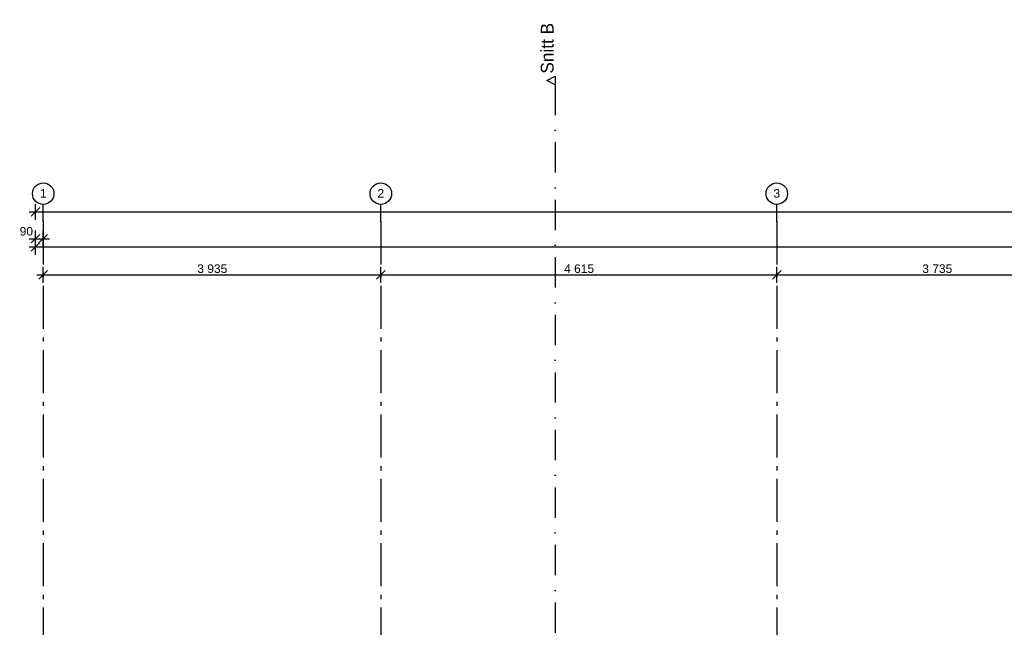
# Model space of a CAD drawing. Header units: millimetres. Extents: x -150 to 340869, y -1115 to 365939.
# Tile 39 of 193: x 277327 to 288803, y 358858 to 365939. Entities that reach past the tile are written whole.
import ezdxf
from ezdxf.enums import TextEntityAlignment as Align

# ---------------------------------------------------------------- set-up
doc = ezdxf.new("R2010")
doc.units = ezdxf.units.MM
doc.header["$LTSCALE"] = 0.5
doc.header["$MEASUREMENT"] = 0
for name, pattern in [('Akselinje', [1500, 1000, -200, 100, -200]), ('PLINE', [0]), ('Prikk & stiplet', [1340.555525, 705.555534, -352.777767, 0, -282.222223])]:
    doc.linetypes.add(name, pattern=pattern)
for name, color, linetype in [('82-- Modullinjer(Nye konstruksjoner)', 7, 'Continuous'), ('842-M___1_50 Målsetting bygning(Nye konstruksjoner)', 7, 'Continuous'), ('852- Snittmarkør', 7, 'Continuous')]:
    doc.layers.add(name, color=color, linetype=linetype)
doc.styles.add('GENERATED_STYLE_1', font='txt')
doc.styles.add('GENERATED_STYLE_2', font='arial.ttf')
doc.styles.add('GENERATED_STYLE_4', font='arial.ttf')
doc.dimstyles.new('GENERATED_STYLE__1', dxfattribs={"dimtxt": 100, "dimasz": 95, "dimexe": 0.18, "dimexo": 0.0625, "dimgap": 0, "dimtad": 1, "dimtih": 1, "dimtoh": 1, "dimdec": 0, "dimzin": 0, "dimdsep": 46, "dimtxsty": 'GENERATED_STYLE_2', "dimblk": 'ARROWHEAD_6', "dimblk1": 'ARROWHEAD_6', "dimblk2": 'ARROWHEAD_6', "dimcen": 0.09, "dimse1": 1, "dimse2": 1, "dimclrd": 256, "dimclre": 256, "dimclrt": 256, "dimadec": 1, "dimazin": 0, "dimtfac": 1, "dimtdec": 4, "dimtmove": 0, "dimatfit": 3, "dimfxl": 1, "dimtolj": 1, "dimtzin": 0, "dimarcsym": 0})
doc.dimstyles.new('GENERATED_STYLE__2', dxfattribs={"dimtxt": 100, "dimasz": 95, "dimexe": 0.18, "dimexo": 0.0625, "dimgap": 0, "dimtad": 1, "dimtih": 1, "dimtoh": 1, "dimdec": 0, "dimzin": 0, "dimdsep": 46, "dimtxsty": 'GENERATED_STYLE_2', "dimblk": 'ARROWHEAD_6', "dimblk1": 'ARROWHEAD_6', "dimblk2": 'ARROWHEAD_6', "dimcen": 0.09, "dimse1": 1, "dimse2": 1, "dimclrd": 256, "dimclre": 256, "dimclrt": 256, "dimadec": 1, "dimazin": 0, "dimtfac": 1, "dimtdec": 4, "dimtmove": 2, "dimatfit": 3, "dimfxl": 1, "dimtolj": 1, "dimtzin": 0, "dimarcsym": 0})

# ---------------------------------------------------------------- blocks, each defined once
blk = doc.blocks.new('Standard grid marker[7]', base_point=(277601, 363787))
at = {"layer": '82-- Modullinjer(Nye konstruksjoner)', "linetype": 'Akselinje'}
for q in [(277601, 363787), (277601, 339987)]:
    blk.add_line((277601, 363587), q, dxfattribs=at)
at = {"layer": '82-- Modullinjer(Nye konstruksjoner)', "linetype": 'PLINE'}
blk.add_circle((277601, 363912), 125, dxfattribs=at)
at = {"layer": '82-- Modullinjer(Nye konstruksjoner)', "linetype": 'Akselinje'}
blk.add_point((277601, 363587), dxfattribs=at)
blk.add_point((277601, 363587), dxfattribs=at)
at = {"layer": '82-- Modullinjer(Nye konstruksjoner)', "style": 'GENERATED_STYLE_4'}
for tag, p in [('AC_MarkerText_1_0', (277601, 363966)), ('AC_MarkerText_1_1', (277601, 339716))]:
    blk.add_attdef(tag, text='', height=100, rotation=360, dxfattribs=at).set_placement(p, align=Align.TOP_CENTER)
blk = doc.blocks.new('Standard grid marker[9]', base_point=(286151, 363787))
at = {"layer": '82-- Modullinjer(Nye konstruksjoner)', "linetype": 'Akselinje'}
for q in [(286151, 363787), (286151, 339987)]:
    blk.add_line((286151, 363587), q, dxfattribs=at)
at = {"layer": '82-- Modullinjer(Nye konstruksjoner)', "linetype": 'PLINE'}
blk.add_circle((286151, 363912), 125, dxfattribs=at)
at = {"layer": '82-- Modullinjer(Nye konstruksjoner)', "linetype": 'Akselinje'}
blk.add_point((286151, 363587), dxfattribs=at)
blk.add_point((286151, 363587), dxfattribs=at)
at = {"layer": '82-- Modullinjer(Nye konstruksjoner)', "style": 'GENERATED_STYLE_4'}
for tag, p in [('AC_MarkerText_1_0', (286151, 363965)), ('AC_MarkerText_1_1', (286151, 339715))]:
    blk.add_attdef(tag, text='', height=100, rotation=360, dxfattribs=at).set_placement(p, align=Align.TOP_CENTER)
blk = doc.blocks.new('Standard grid marker[13]', base_point=(281536, 363787))
at = {"layer": '82-- Modullinjer(Nye konstruksjoner)', "linetype": 'Akselinje'}
for q in [(281536, 363787), (281536, 339987)]:
    blk.add_line((281536, 363587), q, dxfattribs=at)
at = {"layer": '82-- Modullinjer(Nye konstruksjoner)', "linetype": 'PLINE'}
blk.add_circle((281536, 363912), 125, dxfattribs=at)
at = {"layer": '82-- Modullinjer(Nye konstruksjoner)', "linetype": 'Akselinje'}
blk.add_point((281536, 363587), dxfattribs=at)
blk.add_point((281536, 363587), dxfattribs=at)
at = {"layer": '82-- Modullinjer(Nye konstruksjoner)', "style": 'GENERATED_STYLE_4'}
for tag, p in [('AC_MarkerText_1_0', (281536, 363965)), ('AC_MarkerText_1_1', (281536, 339715))]:
    blk.add_attdef(tag, text='', height=100, rotation=360, dxfattribs=at).set_placement(p, align=Align.TOP_CENTER)
blk = doc.blocks.new('*D105')
at = {"layer": '842-M___1_50 Målsetting bygning(Nye konstruksjoner)', "linetype": 'PLINE'}
for p, q in [((277651, 363016), (277551, 362916)), ((277601, 362872), (277601, 363060)), ((281586, 363016), (281486, 362916)), ((281536, 362872), (281536, 363060)), ((277526, 362966), (277601, 362966)), ((277601, 362966), (281536, 362966))]:
    blk.add_line(p, q, dxfattribs=at)
at = {"layer": '842-M___1_50 Målsetting bygning(Nye konstruksjoner)', "insert": (279397, 362986), "char_height": 100, "attachment_point": 7, "style": 'GENERATED_STYLE_2'}
blk.add_mtext('\\A1;{\\pql;\\fArial|b0|i0|c0|p0;\\W1.000000;3\xa0935}', dxfattribs=at)
blk = doc.blocks.new('ARROWHEAD_6')
at = {"linetype": 'Continuous'}
for p, q in [((0, 0), (-1, 0)), ((-0.5, -0.5), (0.5, 0.5))]:
    blk.add_line(p, q, dxfattribs=at)
blk = doc.blocks.new('*D107')
at = {"layer": '842-M___1_50 Målsetting bygning(Nye konstruksjoner)', "linetype": 'PLINE'}
for p, q in [((281586, 363016), (281486, 362916)), ((281536, 362872), (281536, 363060)), ((286201, 363016), (286101, 362916)), ((286151, 362872), (286151, 363060)), ((281536, 362966), (286151, 362966))]:
    blk.add_line(p, q, dxfattribs=at)
at = {"layer": '842-M___1_50 Målsetting bygning(Nye konstruksjoner)', "insert": (283672, 362986), "char_height": 100, "attachment_point": 7, "style": 'GENERATED_STYLE_2'}
blk.add_mtext('\\A1;{\\pql;\\fArial|b0|i0|c0|p0;\\W1.000000;4\xa0615}', dxfattribs=at)
blk = doc.blocks.new('*D108')
at = {"layer": '842-M___1_50 Målsetting bygning(Nye konstruksjoner)', "linetype": 'PLINE'}
for p, q in [((286201, 363016), (286101, 362916)), ((286151, 362872), (286151, 363060)), ((289936, 363016), (289836, 362916)), ((289886, 362872), (289886, 363060)), ((286151, 362966), (289886, 362966))]:
    blk.add_line(p, q, dxfattribs=at)
at = {"layer": '842-M___1_50 Målsetting bygning(Nye konstruksjoner)', "insert": (287847, 362986), "char_height": 100, "attachment_point": 7, "style": 'GENERATED_STYLE_2'}
blk.add_mtext('\\A1;{\\pql;\\fArial|b0|i0|c0|p0;\\W1.000000;3\xa0735}', dxfattribs=at)
blk = doc.blocks.new('*D117')
at = {"layer": '842-M___1_50 Målsetting bygning(Nye konstruksjoner)', "linetype": 'PLINE'}
for p, q in [((277511, 363607), (277511, 363794)), ((325191, 363607), (325191, 363794)), ((277436, 363700), (277511, 363700)), ((277561, 363750), (277461, 363650)), ((277511, 363700), (325191, 363700)), ((325241, 363750), (325141, 363650))]:
    blk.add_line(p, q, dxfattribs=at)
at = {"layer": '842-M___1_50 Målsetting bygning(Nye konstruksjoner)', "insert": (301141, 363720), "char_height": 100, "attachment_point": 7, "style": 'GENERATED_STYLE_2'}
blk.add_mtext('\\A1;{\\pql;\\fArial|b0|i0|c0|p0;\\W1.000000;47\xa0680}', dxfattribs=at)
blk = doc.blocks.new('*D119')
at = {"layer": '842-M___1_50 Målsetting bygning(Nye konstruksjoner)', "linetype": 'PLINE'}
for p, q in [((277561, 363341), (277461, 363241)), ((277511, 363197), (277511, 363385)), ((303191, 363341), (303091, 363241)), ((303141, 363197), (303141, 363385)), ((277436, 363291), (277511, 363291)), ((277511, 363291), (303141, 363291))]:
    blk.add_line(p, q, dxfattribs=at)
at = {"layer": '842-M___1_50 Målsetting bygning(Nye konstruksjoner)', "insert": (290116, 363311), "char_height": 100, "attachment_point": 7, "style": 'GENERATED_STYLE_2'}
blk.add_mtext('\\A1;{\\pql;\\fArial|b0|i0|c0|p0;\\W1.000000;25\xa0630}', dxfattribs=at)
blk = doc.blocks.new('*D123')
at = {"layer": '842-M___1_50 Målsetting bygning(Nye konstruksjoner)', "linetype": 'PLINE'}
for p, q in [((277511, 363294), (277511, 363481)), ((277601, 363294), (277601, 363481)), ((277436, 363387), (277511, 363387)), ((277461, 363337), (277561, 363437)), ((277511, 363387), (277601, 363387)), ((277651, 363437), (277551, 363337)), ((277601, 363387), (277676, 363387))]:
    blk.add_line(p, q, dxfattribs=at)
at = {"layer": '842-M___1_50 Målsetting bygning(Nye konstruksjoner)', "insert": (277327, 363422), "char_height": 100, "attachment_point": 7, "style": 'GENERATED_STYLE_2'}
blk.add_mtext('\\A1;{\\pql;\\fArial|b0|i0|c0|p0;\\W1.000000;90}', dxfattribs=at)

msp = doc.modelspace()

# ---------------------------------------------------------------- linework, layer by layer
at = {"layer": '852- Snittmarkør', "linetype": 'Prikk & stiplet'}
msp.add_line((283569.4, 365180.7), (283569.4, 341280.7), dxfattribs=at)
at = {"layer": '852- Snittmarkør', "linetype": 'PLINE', "flags": 128}
msp.add_lwpolyline([(283569.4, 365280.7), (283569.4, 365180.7), (283469.4, 365230.7)], close=True, dxfattribs=at)

# ---------------------------------------------------------------- block references
at = {"layer": '82-- Modullinjer(Nye konstruksjoner)', "linetype": 'PLINE'}
ref = msp.add_blockref('Standard grid marker[7]', (277601, 363787.1), dxfattribs=at)
ref.add_attrib('AC_MarkerText_1', '1', dxfattribs={"color": 7, "height": 100, "rotation": 360, "style": 'GENERATED_STYLE_4'}).set_placement((277601, 363965.8), align=Align.TOP_CENTER)
ref = msp.add_blockref('Standard grid marker[13]', (281536, 363787.1), dxfattribs=at)
ref.add_attrib('AC_MarkerText_1', '2', dxfattribs={"color": 7, "height": 100, "rotation": 360, "style": 'GENERATED_STYLE_4'}).set_placement((281536, 363965.3), align=Align.TOP_CENTER)
ref = msp.add_blockref('Standard grid marker[9]', (286151, 363787.1), dxfattribs=at)
ref.add_attrib('AC_MarkerText_1', '3', dxfattribs={"color": 7, "height": 100, "rotation": 360, "style": 'GENERATED_STYLE_4'}).set_placement((286151, 363965.3), align=Align.TOP_CENTER)

# ---------------------------------------------------------------- texts
at = {"layer": '852- Snittmarkør', "insert": (283552.1, 365310.7), "char_height": 150, "attachment_point": 7, "rotation": 90, "style": 'GENERATED_STYLE_1'}
msp.add_mtext('\\A1;{\\pql;\\pt0;\\fAvenir Light|b0|i0|c0|p0;\\W1.000000;Snitt B}', dxfattribs=at)

# ---------------------------------------------------------------- dimensions: what is measured, and where the dimension line sits
at = {"layer": '842-M___1_50 Målsetting bygning(Nye konstruksjoner)', "linetype": 'Continuous'}
for base, p1, p2, dimstyle, picture, middle in [((281536, 362965.9), (277601, 363915.6), (281536, 364240.6), 'GENERATED_STYLE__1', '*D105', (279568.5, 363035.9)), ((286151, 362965.9), (281536, 364240.6), (286151, 363915.6), 'GENERATED_STYLE__1', '*D107', (283843.5, 363035.9)), ((289886, 362965.9), (286151, 363915.6), (289886, 364240.6), 'GENERATED_STYLE__1', '*D108', (288018.5, 363035.9)), ((325191, 363700.3), (277511, 358934.7), (325191, 363821.1), 'GENERATED_STYLE__1', '*D117', (301350.9, 363770.3)), ((277601, 363387.3), (277511, 363243.8), (277601, 363968.6), 'GENERATED_STYLE__2', '*D123', (277403, 363471.8)), ((303141, 363290.9), (277511, 359009.3), (303141, 359009.3), 'GENERATED_STYLE__1', '*D119', (290325.9, 363360.9))]:
    dim = msp.add_linear_dim(base=base, p1=p1, p2=p2, dimstyle=dimstyle, dxfattribs=at)
    dim.commit()
    dim.dimension.update_dxf_attribs({"geometry": picture, "text_midpoint": middle, "dimtype": 160})

doc.saveas('drawing.dxf')
